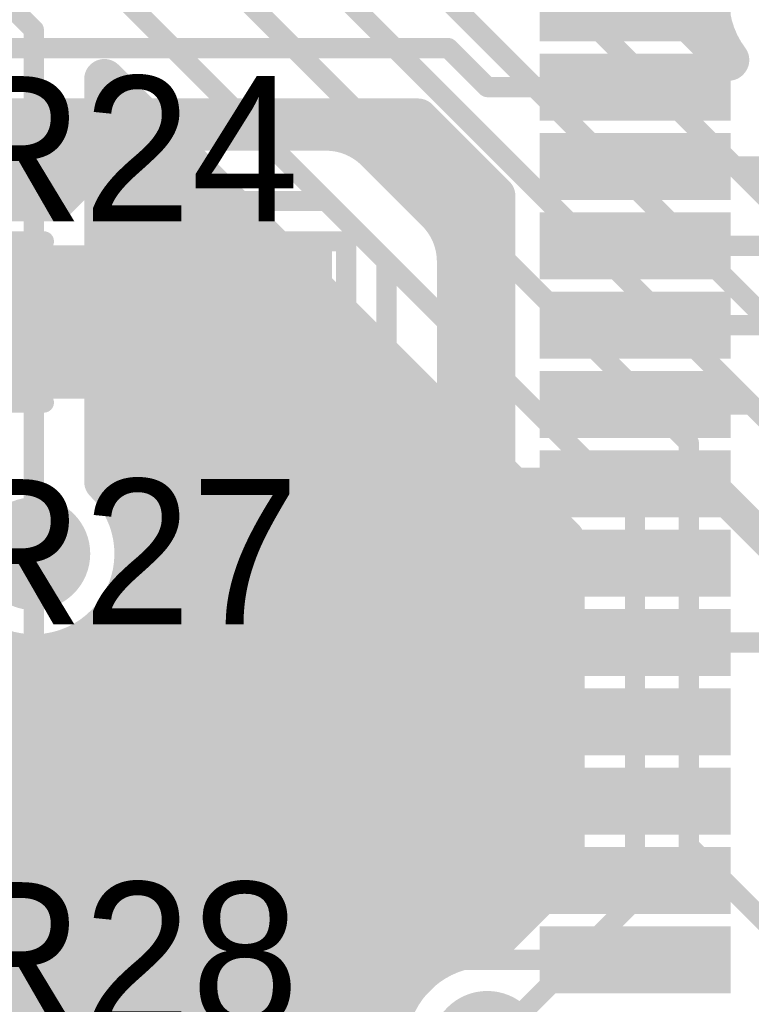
# Model space of a CAD drawing. Extents: x 11.97 to 13.92, y 4.15 to 5.65.
# Tile 8 of 52: x 12.49 to 12.68, y 4.41 to 4.65. Entities that reach past the tile are written whole.
import ezdxf

# ---------------------------------------------------------------- set-up
doc = ezdxf.new("R2010")
doc.units = 0
doc.layers.get('0').update_dxf_attribs({"linetype": 'CONTINUOUS'})
for name, color, linetype in [('BOTTOMLAYER', 5, 'CONTINUOUS'), ('BOTTOMSOLDER', 6, 'CONTINUOUS'), ('TOPLAYER', 1, 'CONTINUOUS'), ('TOPOVERLAY', 2, 'CONTINUOUS'), ('TOPPASTE', 8, 'CONTINUOUS'), ('TOPSOLDER', 216, 'CONTINUOUS')]:
    doc.layers.add(name, color=color, linetype=linetype)

# ---------------------------------------------------------------- blocks, each defined once
blk = doc.blocks.new('0603R_37')
at = {"layer": 'TOPLAYER'}
for points in [[(-0.0125, 0.015), (-0.0425, 0.015), (-0.0125, -0.015), (-0.0425, -0.015)], [(0.0425, 0.015), (0.0125, 0.015), (0.0425, -0.015), (0.0125, -0.015)]]:
    blk.add_solid(points, dxfattribs=at)
at = {"layer": 'TOPOVERLAY', "const_width": 0.005}
for points in [[(-0.05, 0.02), (-0.05, -0.02)], [(-0.025, 0.02), (-0.05, 0.02)], [(0.05, 0.02), (0.025, 0.02)], [(0.05, 0.02), (0.05, -0.02)], [(-0.025, -0.02), (-0.05, -0.02)], [(0.05, -0.02), (0.025, -0.02)]]:
    blk.add_lwpolyline(points, dxfattribs=at)
at = {"layer": 'TOPOVERLAY', "const_width": 0.0025}
for points in [[(-0.05125, 0.02, 1), (-0.04875, 0.02, 1)], [(-0.05125, 0.02, 1), (-0.04875, 0.02, 1)], [(-0.02625, 0.02, 1), (-0.02375, 0.02, 1)], [(0.02375, 0.02, 1), (0.02625, 0.02, 1)], [(0.04875, 0.02, 1), (0.05125, 0.02, 1)], [(0.04875, 0.02, 1), (0.05125, 0.02, 1)], [(-0.05125, -0.02, 1), (-0.04875, -0.02, 1)], [(-0.05125, -0.02, 1), (-0.04875, -0.02, 1)], [(-0.02625, -0.02, 1), (-0.02375, -0.02, 1)], [(0.02375, -0.02, 1), (0.02625, -0.02, 1)], [(0.04875, -0.02, 1), (0.05125, -0.02, 1)], [(0.04875, -0.02, 1), (0.05125, -0.02, 1)]]:
    blk.add_lwpolyline(points, format="xyb", close=True, dxfattribs=at)
at = {"layer": 'TOPPASTE'}
for points in [[(-0.0125, 0.015), (-0.0425, 0.015), (-0.0125, -0.015), (-0.0425, -0.015)], [(0.0425, 0.015), (0.0125, 0.015), (0.0425, -0.015), (0.0125, -0.015)]]:
    blk.add_solid(points, dxfattribs=at)
at = {"layer": 'TOPSOLDER'}
for points in [[(-0.0085, 0.019), (-0.0465, 0.019), (-0.0085, -0.019), (-0.0465, -0.019)], [(0.0465, 0.019), (0.0085, 0.019), (0.0465, -0.019), (0.0085, -0.019)]]:
    blk.add_solid(points, dxfattribs=at)
blk = doc.blocks.new('0603R_42')
at = {"layer": 'TOPLAYER'}
for points in [[(-0.0125, 0.015), (-0.0425, 0.015), (-0.0125, -0.015), (-0.0425, -0.015)], [(0.0425, 0.015), (0.0125, 0.015), (0.0425, -0.015), (0.0125, -0.015)]]:
    blk.add_solid(points, dxfattribs=at)
at = {"layer": 'TOPOVERLAY', "const_width": 0.005}
for points in [[(-0.05, 0.02), (-0.05, -0.02)], [(-0.025, 0.02), (-0.05, 0.02)], [(0.05, 0.02), (0.025, 0.02)], [(0.05, 0.02), (0.05, -0.02)], [(-0.025, -0.02), (-0.05, -0.02)], [(0.05, -0.02), (0.025, -0.02)]]:
    blk.add_lwpolyline(points, dxfattribs=at)
at = {"layer": 'TOPOVERLAY', "const_width": 0.0025}
for points in [[(-0.05125, 0.02, 1), (-0.04875, 0.02, 1)], [(-0.05125, 0.02, 1), (-0.04875, 0.02, 1)], [(-0.02625, 0.02, 1), (-0.02375, 0.02, 1)], [(0.02375, 0.02, 1), (0.02625, 0.02, 1)], [(0.04875, 0.02, 1), (0.05125, 0.02, 1)], [(0.04875, 0.02, 1), (0.05125, 0.02, 1)], [(-0.05125, -0.02, 1), (-0.04875, -0.02, 1)], [(-0.05125, -0.02, 1), (-0.04875, -0.02, 1)], [(-0.02625, -0.02, 1), (-0.02375, -0.02, 1)], [(0.02375, -0.02, 1), (0.02625, -0.02, 1)], [(0.04875, -0.02, 1), (0.05125, -0.02, 1)], [(0.04875, -0.02, 1), (0.05125, -0.02, 1)]]:
    blk.add_lwpolyline(points, format="xyb", close=True, dxfattribs=at)
at = {"layer": 'TOPPASTE'}
for points in [[(-0.0125, 0.015), (-0.0425, 0.015), (-0.0125, -0.015), (-0.0425, -0.015)], [(0.0425, 0.015), (0.0125, 0.015), (0.0425, -0.015), (0.0125, -0.015)]]:
    blk.add_solid(points, dxfattribs=at)
at = {"layer": 'TOPSOLDER'}
for points in [[(-0.0085, 0.019), (-0.0465, 0.019), (-0.0085, -0.019), (-0.0465, -0.019)], [(0.0465, 0.019), (0.0085, 0.019), (0.0465, -0.019), (0.0085, -0.019)]]:
    blk.add_solid(points, dxfattribs=at)
blk = doc.blocks.new('LQFP64_50')
at = {"layer": 'TOPLAYER'}
for points in [[(-0.103938, 0.248031), (-0.112599, 0.248031), (-0.103938, 0.208661), (-0.112599, 0.208661)], [(-0.084252, 0.248031), (-0.092913, 0.248031), (-0.084252, 0.208661), (-0.092913, 0.208661)], [(-0.064567, 0.248031), (-0.073229, 0.248031), (-0.064567, 0.208661), (-0.073229, 0.208661)], [(-0.044882, 0.248031), (-0.053544, 0.248031), (-0.044882, 0.208661), (-0.053544, 0.208661)], [(-0.025197, 0.248031), (-0.033858, 0.248031), (-0.025198, 0.208661), (-0.033858, 0.208661)], [(-0.005512, 0.248031), (-0.014174, 0.248031), (-0.005513, 0.208661), (-0.014174, 0.208661)], [(0.014173, 0.248031), (0.005512, 0.248031), (0.014172, 0.208661), (0.005511, 0.208661)], [(0.033857, 0.248031), (0.025197, 0.248031), (0.033857, 0.208661), (0.025196, 0.208661)], [(0.053542, 0.248031), (0.044881, 0.248031), (0.053542, 0.208661), (0.044881, 0.208661)], [(0.073228, 0.248031), (0.064566, 0.248031), (0.073228, 0.208661), (0.064566, 0.208661)], [(0.092912, 0.248031), (0.084251, 0.248031), (0.092912, 0.208661), (0.084251, 0.208661)], [(0.112598, 0.248031), (0.103937, 0.248031), (0.112598, 0.208661), (0.103937, 0.208661)], [(0.132283, 0.248031), (0.123622, 0.248031), (0.132283, 0.208661), (0.123622, 0.208661)]]:
    blk.add_solid(points, dxfattribs=at)
at = {"layer": 'TOPPASTE'}
for points in [[(-0.103938, 0.248031), (-0.112599, 0.248031), (-0.103938, 0.208661), (-0.112599, 0.208661)], [(-0.084252, 0.248031), (-0.092913, 0.248031), (-0.084252, 0.208661), (-0.092913, 0.208661)], [(-0.064567, 0.248031), (-0.073229, 0.248031), (-0.064567, 0.208661), (-0.073229, 0.208661)], [(-0.044882, 0.248031), (-0.053544, 0.248031), (-0.044882, 0.208661), (-0.053544, 0.208661)], [(-0.025197, 0.248031), (-0.033858, 0.248031), (-0.025198, 0.208661), (-0.033858, 0.208661)], [(-0.005512, 0.248031), (-0.014174, 0.248031), (-0.005513, 0.208661), (-0.014174, 0.208661)], [(0.014173, 0.248031), (0.005512, 0.248031), (0.014172, 0.208661), (0.005511, 0.208661)], [(0.033857, 0.248031), (0.025197, 0.248031), (0.033857, 0.208661), (0.025196, 0.208661)], [(0.053542, 0.248031), (0.044881, 0.248031), (0.053542, 0.208661), (0.044881, 0.208661)], [(0.073228, 0.248031), (0.064566, 0.248031), (0.073228, 0.208661), (0.064566, 0.208661)], [(0.092912, 0.248031), (0.084251, 0.248031), (0.092912, 0.208661), (0.084251, 0.208661)], [(0.112598, 0.248031), (0.103937, 0.248031), (0.112598, 0.208661), (0.103937, 0.208661)], [(0.132283, 0.248031), (0.123622, 0.248031), (0.132283, 0.208661), (0.123622, 0.208661)]]:
    blk.add_solid(points, dxfattribs=at)
at = {"layer": 'TOPSOLDER'}
for points in [[(-0.099938, 0.252031), (-0.116599, 0.252031), (-0.099938, 0.204661), (-0.116599, 0.204661)], [(-0.080252, 0.252031), (-0.096913, 0.252031), (-0.080252, 0.204661), (-0.096913, 0.204661)], [(-0.060567, 0.252031), (-0.077228, 0.252031), (-0.060567, 0.204661), (-0.077229, 0.204661)], [(-0.040883, 0.252031), (-0.057543, 0.252031), (-0.040883, 0.204661), (-0.057543, 0.204661)], [(-0.021197, 0.252031), (-0.037859, 0.252031), (-0.021198, 0.204661), (-0.037859, 0.204661)], [(-0.001512, 0.252031), (-0.018173, 0.252031), (-0.001513, 0.204661), (-0.018174, 0.204661)], [(0.018173, 0.252031), (0.001512, 0.252031), (0.018172, 0.204661), (0.001511, 0.204661)], [(0.037858, 0.252031), (0.021197, 0.252031), (0.037858, 0.204661), (0.021196, 0.204661)], [(0.057543, 0.252031), (0.040882, 0.252031), (0.057543, 0.204661), (0.040882, 0.204661)], [(0.077228, 0.252031), (0.060566, 0.252031), (0.077227, 0.204661), (0.060566, 0.204661)], [(0.096912, 0.252031), (0.080251, 0.252031), (0.096912, 0.204661), (0.080251, 0.204661)], [(0.116598, 0.252031), (0.099936, 0.252031), (0.116598, 0.204661), (0.099936, 0.204661)], [(0.136283, 0.252031), (0.119622, 0.252031), (0.136283, 0.204661), (0.119622, 0.204661)]]:
    blk.add_solid(points, dxfattribs=at)

msp = doc.modelspace()

# ---------------------------------------------------------------- linework, layer by layer
at = {"layer": 'BOTTOMLAYER'}
for points, const_width in [([(12.656, 4.653749), (12.656, 4.7975)], 0.01), ([(12.664, 4.645749), (12.664, 4.7975)], 0.01), ([(12.5475, 4.762249), (12.669893, 4.639856)], 0.01), ([(12.53, 4.755), (12.69, 4.595)], 0.005), ([(12.52, 4.735), (12.69, 4.565)], 0.005), ([(12.51, 4.72), (12.69, 4.54)], 0.005), ([(12.5, 4.705), (12.66, 4.545)], 0.005), ([(12.49, 4.685), (12.646654, 4.528346)], 0.005), ([(12.48, 4.665), (12.4975, 4.6475)], 0.005), ([(12.661749, 4.648), (12.666, 4.648)], 0.01), ([(12.4975, 4.5175), (12.4975, 4.6475)], 0.005), ([(12.515, 4.535354), (12.515, 4.635251)], 0.01), ([(12.515, 4.635251), (12.629154, 4.521097)], 0.01), ([(12.515, 4.632), (12.518251, 4.632)], 0.01), ([(12.52, 4.528397), (12.52, 4.630251)], 0.01), ([(12.515, 4.624), (12.526251, 4.624)], 0.01), ([(12.528, 4.3925), (12.528, 4.622251)], 0.01), ([(12.515, 4.616), (12.534251, 4.616)], 0.01), ([(12.536, 4.3925), (12.536, 4.614251)], 0.01), ([(12.515, 4.608), (12.542251, 4.608)], 0.01), ([(12.544, 4.3925), (12.544, 4.606251)], 0.01), ([(12.515, 4.6), (12.550251, 4.6)], 0.01), ([(12.552, 4.3925), (12.552, 4.598251)], 0.01), ([(12.515, 4.592), (12.558251, 4.592)], 0.01), ([(12.56, 4.3925), (12.56, 4.590251)], 0.01), ([(12.515, 4.584), (12.566251, 4.584)], 0.01), ([(12.568, 4.3925), (12.568, 4.582251)], 0.01), ([(12.515, 4.576), (12.574251, 4.576)], 0.01), ([(12.576, 4.3925), (12.576, 4.574251)], 0.01), ([(12.515, 4.568), (12.582251, 4.568)], 0.01), ([(12.584, 4.3925), (12.584, 4.566251)], 0.01), ([(12.515, 4.56), (12.590251, 4.56)], 0.01), ([(12.592, 4.412349), (12.592, 4.558251)], 0.01), ([(12.515, 4.552), (12.598251, 4.552)], 0.01), ([(12.6, 4.417913), (12.6, 4.550251)], 0.01), ([(12.515, 4.544), (12.606251, 4.544)], 0.01), ([(12.608, 4.41992), (12.608, 4.542251)], 0.01), ([(12.66, 4.445), (12.66, 4.545)], 0.005), ([(12.515, 4.536), (12.614251, 4.536)], 0.01), ([(12.616, 4.425749), (12.616, 4.534251)], 0.01), ([(12.520188, 4.528), (12.622251, 4.528)], 0.01), ([(12.624, 4.433749), (12.624, 4.526251)], 0.01), ([(12.646654, 4.431654), (12.646654, 4.528346)], 0.005), ([(12.522375, 4.52), (12.629154, 4.52)], 0.01), ([(12.629154, 4.438903), (12.629154, 4.521097)], 0.01), ([(12.521888, 4.512), (12.629154, 4.512)], 0.01), ([(12.52, 4.3925), (12.52, 4.506603)], 0.01), ([(12.518542, 4.504), (12.629154, 4.504)], 0.01), ([(12.510257, 4.496), (12.629154, 4.496)], 0.01), ([(12.512, 4.3925), (12.512, 4.497135)], 0.01), ([(12.504, 4.3925), (12.504, 4.49336)], 0.01), ([(12.496, 4.3925), (12.496, 4.492545)], 0.01), ([(12.361749, 4.488), (12.629154, 4.488)], 0.01), ([(12.369749, 4.48), (12.629154, 4.48)], 0.01), ([(12.377749, 4.472), (12.629154, 4.472)], 0.01), ([(12.385749, 4.464), (12.629154, 4.464)], 0.01), ([(12.393749, 4.456), (12.629154, 4.456)], 0.01), ([(12.401749, 4.448), (12.629154, 4.448)], 0.01), ([(12.66, 4.445), (12.69, 4.415)], 0.005), ([(12.409749, 4.44), (12.629154, 4.44)], 0.01), ([(12.61025, 4.419999), (12.629154, 4.438903)], 0.01), ([(12.417749, 4.432), (12.622251, 4.432)], 0.01), ([(12.61, 4.395), (12.646654, 4.431654)], 0.005), ([(12.425749, 4.424), (12.614251, 4.424)], 0.01), ([(12.433749, 4.416), (12.596435, 4.416)], 0.01), ([(12.441749, 4.408), (12.588646, 4.408)], 0.01)]:
    msp.add_lwpolyline(points, dxfattribs=dict(at, const_width=const_width))
at = {"layer": 'BOTTOMLAYER', "const_width": 0.01}
for points in [[(12.67, 4.64, -0.936135), (12.707854, 4.6725)], [(12.5225, 4.5175, -1.504736), (12.48, 4.535354)], [(12.515, 4.535354, -0.201513), (12.5225, 4.5175)], [(12.585125, 4.3925, -0.446861), (12.61025, 4.419999)]]:
    msp.add_lwpolyline(points, format="xyb", dxfattribs=at)
at = {"layer": 'BOTTOMLAYER'}
for points, const_width in [([(12.6535, 4.653749, 1), (12.6585, 4.653749, 1)], 0.005), ([(12.659249, 4.648, 1), (12.664249, 4.648, 1)], 0.005), ([(12.6635, 4.648, 1), (12.6685, 4.648, 1)], 0.005), ([(12.49625, 4.6475, 1), (12.49875, 4.6475, 1)], 0.0025), ([(12.49625, 4.6475, 1), (12.49875, 4.6475, 1)], 0.0025), ([(12.6615, 4.645749, 1), (12.6665, 4.645749, 1)], 0.005), ([(12.667393, 4.639856, 1), (12.672393, 4.639856, 1)], 0.005), ([(12.6675, 4.64, 1), (12.6725, 4.64, 1)], 0.005), ([(12.5125, 4.635251, 1), (12.5175, 4.635251, 1)], 0.005), ([(12.5125, 4.635251, 1), (12.5175, 4.635251, 1)], 0.005), ([(12.5125, 4.632, 1), (12.5175, 4.632, 1)], 0.005), ([(12.515751, 4.632, 1), (12.520751, 4.632, 1)], 0.005), ([(12.5175, 4.630251, 1), (12.5225, 4.630251, 1)], 0.005), ([(12.5125, 4.624, 1), (12.5175, 4.624, 1)], 0.005), ([(12.523751, 4.624, 1), (12.528751, 4.624, 1)], 0.005), ([(12.5255, 4.622251, 1), (12.5305, 4.622251, 1)], 0.005), ([(12.5125, 4.616, 1), (12.5175, 4.616, 1)], 0.005), ([(12.531751, 4.616, 1), (12.536751, 4.616, 1)], 0.005), ([(12.5335, 4.614251, 1), (12.5385, 4.614251, 1)], 0.005), ([(12.5125, 4.608, 1), (12.5175, 4.608, 1)], 0.005), ([(12.539751, 4.608, 1), (12.544751, 4.608, 1)], 0.005), ([(12.5415, 4.606251, 1), (12.5465, 4.606251, 1)], 0.005), ([(12.5125, 4.6, 1), (12.5175, 4.6, 1)], 0.005), ([(12.547751, 4.6, 1), (12.552751, 4.6, 1)], 0.005), ([(12.5495, 4.598251, 1), (12.5545, 4.598251, 1)], 0.005), ([(12.5125, 4.592, 1), (12.5175, 4.592, 1)], 0.005), ([(12.555751, 4.592, 1), (12.560751, 4.592, 1)], 0.005), ([(12.5575, 4.590251, 1), (12.5625, 4.590251, 1)], 0.005), ([(12.5125, 4.584, 1), (12.5175, 4.584, 1)], 0.005), ([(12.563751, 4.584, 1), (12.568751, 4.584, 1)], 0.005), ([(12.5655, 4.582251, 1), (12.5705, 4.582251, 1)], 0.005), ([(12.5125, 4.576, 1), (12.5175, 4.576, 1)], 0.005), ([(12.571751, 4.576, 1), (12.576751, 4.576, 1)], 0.005), ([(12.5735, 4.574251, 1), (12.5785, 4.574251, 1)], 0.005), ([(12.5125, 4.568, 1), (12.5175, 4.568, 1)], 0.005), ([(12.579751, 4.568, 1), (12.584751, 4.568, 1)], 0.005), ([(12.5815, 4.566251, 1), (12.5865, 4.566251, 1)], 0.005), ([(12.5125, 4.56, 1), (12.5175, 4.56, 1)], 0.005), ([(12.587751, 4.56, 1), (12.592751, 4.56, 1)], 0.005), ([(12.5895, 4.558251, 1), (12.5945, 4.558251, 1)], 0.005), ([(12.5125, 4.552, 1), (12.5175, 4.552, 1)], 0.005), ([(12.595751, 4.552, 1), (12.600751, 4.552, 1)], 0.005), ([(12.5975, 4.550251, 1), (12.6025, 4.550251, 1)], 0.005), ([(12.5125, 4.544, 1), (12.5175, 4.544, 1)], 0.005), ([(12.603751, 4.544, 1), (12.608751, 4.544, 1)], 0.005), ([(12.6055, 4.542251, 1), (12.6105, 4.542251, 1)], 0.005), ([(12.65875, 4.545, 1), (12.66125, 4.545, 1)], 0.0025), ([(12.65875, 4.545, 1), (12.66125, 4.545, 1)], 0.0025), ([(12.5125, 4.536, 1), (12.5175, 4.536, 1)], 0.005), ([(12.5125, 4.535354, 1), (12.5175, 4.535354, 1)], 0.005), ([(12.5125, 4.535354, 1), (12.5175, 4.535354, 1)], 0.005), ([(12.611751, 4.536, 1), (12.616751, 4.536, 1)], 0.005), ([(12.6135, 4.534251, 1), (12.6185, 4.534251, 1)], 0.005), ([(12.5175, 4.528397, 1), (12.5225, 4.528397, 1)], 0.005), ([(12.517688, 4.528, 1), (12.522688, 4.528, 1)], 0.005), ([(12.619751, 4.528, 1), (12.624751, 4.528, 1)], 0.005), ([(12.6215, 4.526251, 1), (12.6265, 4.526251, 1)], 0.005), ([(12.645404, 4.528346, 1), (12.647904, 4.528346, 1)], 0.0025), ([(12.645404, 4.528346, 1), (12.647904, 4.528346, 1)], 0.0025), ([(12.519875, 4.52, 1), (12.524875, 4.52, 1)], 0.005), ([(12.626654, 4.521097, 1), (12.631654, 4.521097, 1)], 0.005), ([(12.626654, 4.521097, 1), (12.631654, 4.521097, 1)], 0.005), ([(12.626654, 4.52, 1), (12.631654, 4.52, 1)], 0.005), ([(12.52, 4.5175, 1), (12.525, 4.5175, 1)], 0.005), ([(12.52, 4.5175, 1), (12.525, 4.5175, 1)], 0.005), ([(12.49625, 4.5175, 1), (12.49875, 4.5175, 1)], 0.0025), ([(12.519388, 4.512, 1), (12.524387, 4.512, 1)], 0.005), ([(12.626654, 4.512, 1), (12.631654, 4.512, 1)], 0.005), ([(12.5175, 4.506603, 1), (12.5225, 4.506603, 1)], 0.005), ([(12.516042, 4.504, 1), (12.521042, 4.504, 1)], 0.005), ([(12.626654, 4.504, 1), (12.631654, 4.504, 1)], 0.005), ([(12.507757, 4.496, 1), (12.512757, 4.496, 1)], 0.005), ([(12.5095, 4.497135, 1), (12.5145, 4.497135, 1)], 0.005), ([(12.626654, 4.496, 1), (12.631654, 4.496, 1)], 0.005), ([(12.5015, 4.49336, 1), (12.5065, 4.49336, 1)], 0.005), ([(12.4935, 4.492545, 1), (12.4985, 4.492545, 1)], 0.005), ([(12.626654, 4.488, 1), (12.631654, 4.488, 1)], 0.005), ([(12.626654, 4.48, 1), (12.631654, 4.48, 1)], 0.005), ([(12.626654, 4.472, 1), (12.631654, 4.472, 1)], 0.005), ([(12.626654, 4.464, 1), (12.631654, 4.464, 1)], 0.005), ([(12.626654, 4.456, 1), (12.631654, 4.456, 1)], 0.005), ([(12.626654, 4.448, 1), (12.631654, 4.448, 1)], 0.005), ([(12.65875, 4.445, 1), (12.66125, 4.445, 1)], 0.0025), ([(12.65875, 4.445, 1), (12.66125, 4.445, 1)], 0.0025), ([(12.626654, 4.44, 1), (12.631654, 4.44, 1)], 0.005), ([(12.626654, 4.438903, 1), (12.631654, 4.438903, 1)], 0.005), ([(12.626654, 4.438903, 1), (12.631654, 4.438903, 1)], 0.005), ([(12.619751, 4.432, 1), (12.624751, 4.432, 1)], 0.005), ([(12.6215, 4.433749, 1), (12.6265, 4.433749, 1)], 0.005), ([(12.645404, 4.431654, 1), (12.647904, 4.431654, 1)], 0.0025), ([(12.645404, 4.431654, 1), (12.647904, 4.431654, 1)], 0.0025), ([(12.6135, 4.425749, 1), (12.6185, 4.425749, 1)], 0.005), ([(12.611751, 4.424, 1), (12.616751, 4.424, 1)], 0.005), ([(12.6055, 4.41992, 1), (12.6105, 4.41992, 1)], 0.005), ([(12.60775, 4.419999, 1), (12.61275, 4.419999, 1)], 0.005), ([(12.60775, 4.419999, 1), (12.61275, 4.419999, 1)], 0.005), ([(12.5975, 4.417913, 1), (12.6025, 4.417913, 1)], 0.005), ([(12.593935, 4.416, 1), (12.598935, 4.416, 1)], 0.005), ([(12.5895, 4.412349, 1), (12.5945, 4.412349, 1)], 0.005), ([(12.586146, 4.408, 1), (12.591146, 4.408, 1)], 0.005)]:
    msp.add_lwpolyline(points, format="xyb", close=True, dxfattribs=dict(at, const_width=const_width))
at = {"layer": 'BOTTOMSOLDER', "const_width": 0.014}
for points in [[(12.4905, 4.5175, 1), (12.5045, 4.5175, 1)], [(12.603, 4.395, 1), (12.617, 4.395, 1)]]:
    msp.add_lwpolyline(points, format="xyb", close=True, dxfattribs=at)
at = {"layer": 'TOPLAYER'}
for points, const_width in [([(12.357952, 4.642952), (12.600315, 4.642952)], 0.005), ([(12.600315, 4.642952), (12.61, 4.633267)], 0.005), ([(12.61, 4.633267), (12.646654, 4.633267)], 0.005), ([(12.365201, 4.625452), (12.592815, 4.625452)], 0.01), ([(12.496, 4.605), (12.496, 4.625452)], 0.01), ([(12.504, 4.606249), (12.504, 4.625452)], 0.01), ([(12.512, 4.614249), (12.512, 4.625452)], 0.01), ([(12.52, 4.620811), (12.52, 4.625452)], 0.01), ([(12.576, 4.621439), (12.576, 4.625452)], 0.01), ([(12.584, 4.615749), (12.584, 4.625452)], 0.01), ([(12.592, 4.607749), (12.592, 4.625452)], 0.01), ([(12.592815, 4.625452), (12.611969, 4.606298)], 0.01), ([(12.363749, 4.624), (12.594267, 4.624)], 0.01), ([(12.5275, 4.6225), (12.57, 4.6225)], 0.01), ([(12.6, 4.599014), (12.6, 4.618267)], 0.01), ([(12.355749, 4.616), (12.513751, 4.616)], 0.01), ([(12.502751, 4.605), (12.515126, 4.617374)], 0.01), ([(12.582374, 4.617374), (12.597374, 4.602374)], 0.01), ([(12.583749, 4.616), (12.602267, 4.616)], 0.01), ([(12.608, 4.541749), (12.608, 4.610267)], 0.01), ([(12.646654, 4.613582), (12.678582, 4.613582)], 0.005), ([(12.347749, 4.608), (12.505751, 4.608)], 0.01), ([(12.591749, 4.608), (12.610267, 4.608)], 0.01), ([(12.611969, 4.594252), (12.611969, 4.606298)], 0.01), ([(12.611969, 4.594252), (12.611969, 4.606298)], 0.01), ([(12.4025, 4.605), (12.502751, 4.605)], 0.01), ([(12.4975, 4.575), (12.5275, 4.605)], 0.005), ([(12.5275, 4.605), (12.57, 4.605)], 0.005), ([(12.57, 4.605), (12.585, 4.59)], 0.005), ([(12.599361, 4.6), (12.611969, 4.6)], 0.01), ([(12.611969, 4.574567), (12.611969, 4.593542)], 0.01), ([(12.611969, 4.574567), (12.611969, 4.593542)], 0.01), ([(12.602385, 4.592), (12.611969, 4.592)], 0.01), ([(12.646654, 4.593897), (12.688897, 4.593897)], 0.005), ([(12.6025, 4.547249), (12.6025, 4.59)], 0.01), ([(12.585, 4.54), (12.585, 4.59)], 0.005), ([(12.6025, 4.584), (12.611969, 4.584)], 0.01), ([(12.6025, 4.576), (12.611969, 4.576)], 0.01), ([(12.611969, 4.554881), (12.611969, 4.573857)], 0.01), ([(12.611969, 4.554881), (12.611969, 4.573857)], 0.01), ([(12.4275, 4.575), (12.4975, 4.575)], 0.005), ([(12.5525, 4.5425), (12.5525, 4.575)], 0.005), ([(12.646654, 4.574212), (12.680788, 4.574212)], 0.005), ([(12.6025, 4.568), (12.611969, 4.568)], 0.01), ([(12.6025, 4.56), (12.611969, 4.56)], 0.01), ([(12.611969, 4.53778), (12.611969, 4.554172)], 0.01), ([(12.611969, 4.53778), (12.611969, 4.554172)], 0.01), ([(12.6025, 4.552), (12.611969, 4.552)], 0.01), ([(12.646654, 4.554527), (12.675473, 4.554527)], 0.005), ([(12.675473, 4.554527), (12.69, 4.54)], 0.005), ([(12.6025, 4.547249), (12.611969, 4.53778)], 0.01), ([(12.605749, 4.544), (12.611969, 4.544)], 0.01), ([(12.5525, 4.5425), (12.599528, 4.495472)], 0.005), ([(12.608, 4.541749), (12.614907, 4.534842)], 0.008), ([(12.585, 4.54), (12.609843, 4.515157)], 0.005), ([(12.614907, 4.534842), (12.646654, 4.534842)], 0.008), ([(12.665158, 4.534842), (12.68299, 4.51701)], 0.008), ([(12.4975, 4.475), (12.4975, 4.5175)], 0.005), ([(12.609843, 4.515157), (12.646654, 4.515157)], 0.005), ([(12.599528, 4.495472), (12.940472, 4.495472)], 0.005), ([(12.5175, 4.44), (12.5525, 4.475)], 0.005), ([(12.5525, 4.475), (12.59, 4.475)], 0.005), ([(12.59, 4.475), (12.608898, 4.456102)], 0.005), ([(12.608898, 4.456102), (12.646654, 4.456102)], 0.005), ([(12.4625, 4.44), (12.5175, 4.44)], 0.005), ([(12.4975, 4.3875), (12.546417, 4.436417)], 0.005), ([(12.546417, 4.436417), (12.646654, 4.436417)], 0.005), ([(12.585, 4.401732), (12.6, 4.416732)], 0.005), ([(12.6, 4.416732), (12.646654, 4.416732)], 0.005)]:
    msp.add_lwpolyline(points, dxfattribs=dict(at, const_width=const_width))
for points, const_width in [([(12.599065, 4.642952, 1), (12.601565, 4.642952, 1)], 0.0025), ([(12.599065, 4.642952, 1), (12.601565, 4.642952, 1)], 0.0025), ([(12.60875, 4.633267, 1), (12.61125, 4.633267, 1)], 0.0025), ([(12.60875, 4.633267, 1), (12.61125, 4.633267, 1)], 0.0025), ([(12.645404, 4.633267, 1), (12.647904, 4.633267, 1)], 0.0025), ([(12.4935, 4.625452, 1), (12.4985, 4.625452, 1)], 0.005), ([(12.5015, 4.625452, 1), (12.5065, 4.625452, 1)], 0.005), ([(12.5095, 4.625452, 1), (12.5145, 4.625452, 1)], 0.005), ([(12.5175, 4.625452, 1), (12.5225, 4.625452, 1)], 0.005), ([(12.5735, 4.625452, 1), (12.5785, 4.625452, 1)], 0.005), ([(12.5815, 4.625452, 1), (12.5865, 4.625452, 1)], 0.005), ([(12.5895, 4.625452, 1), (12.5945, 4.625452, 1)], 0.005), ([(12.590315, 4.625452, 1), (12.595315, 4.625452, 1)], 0.005), ([(12.590315, 4.625452, 1), (12.595315, 4.625452, 1)], 0.005), ([(12.525, 4.6225, 1), (12.53, 4.6225, 1)], 0.005), ([(12.525, 4.6225, 1), (12.53, 4.6225, 1)], 0.005), ([(12.525, 4.6225, 1), (12.53, 4.6225, 1)], 0.005), ([(12.5675, 4.6225, 1), (12.5725, 4.6225, 1)], 0.005), ([(12.5675, 4.6225, 1), (12.5725, 4.6225, 1)], 0.005), ([(12.5675, 4.6225, 1), (12.5725, 4.6225, 1)], 0.005), ([(12.591767, 4.624, 1), (12.596767, 4.624, 1)], 0.005), ([(12.5175, 4.620811, 1), (12.5225, 4.620811, 1)], 0.005), ([(12.5735, 4.621439, 1), (12.5785, 4.621439, 1)], 0.005), ([(12.5975, 4.618267, 1), (12.6025, 4.618267, 1)], 0.005), ([(12.511251, 4.616, 1), (12.516251, 4.616, 1)], 0.005), ([(12.512626, 4.617374, 1), (12.517626, 4.617374, 1)], 0.005), ([(12.512626, 4.617374, 1), (12.517626, 4.617374, 1)], 0.005), ([(12.512626, 4.617374, 1), (12.517626, 4.617374, 1)], 0.005), ([(12.579874, 4.617374, 1), (12.584874, 4.617374, 1)], 0.005), ([(12.579874, 4.617374, 1), (12.584874, 4.617374, 1)], 0.005), ([(12.579874, 4.617374, 1), (12.584874, 4.617374, 1)], 0.005), ([(12.581249, 4.616, 1), (12.586249, 4.616, 1)], 0.005), ([(12.5815, 4.615749, 1), (12.5865, 4.615749, 1)], 0.005), ([(12.599767, 4.616, 1), (12.604767, 4.616, 1)], 0.005), ([(12.5095, 4.614249, 1), (12.5145, 4.614249, 1)], 0.005), ([(12.6055, 4.610267, 1), (12.6105, 4.610267, 1)], 0.005), ([(12.645404, 4.613582, 1), (12.647904, 4.613582, 1)], 0.0025), ([(12.503251, 4.608, 1), (12.508251, 4.608, 1)], 0.005), ([(12.589249, 4.608, 1), (12.594249, 4.608, 1)], 0.005), ([(12.5895, 4.607749, 1), (12.5945, 4.607749, 1)], 0.005), ([(12.607767, 4.608, 1), (12.612767, 4.608, 1)], 0.005), ([(12.5015, 4.606249, 1), (12.5065, 4.606249, 1)], 0.005), ([(12.609469, 4.606298, 1), (12.614469, 4.606298, 1)], 0.005), ([(12.609469, 4.606298, 1), (12.614469, 4.606298, 1)], 0.005), ([(12.609469, 4.606298, 1), (12.614469, 4.606298, 1)], 0.005), ([(12.4935, 4.605, 1), (12.4985, 4.605, 1)], 0.005), ([(12.500251, 4.605, 1), (12.505251, 4.605, 1)], 0.005), ([(12.500251, 4.605, 1), (12.505251, 4.605, 1)], 0.005), ([(12.52625, 4.605, 1), (12.52875, 4.605, 1)], 0.0025), ([(12.52625, 4.605, 1), (12.52875, 4.605, 1)], 0.0025), ([(12.56875, 4.605, 1), (12.57125, 4.605, 1)], 0.0025), ([(12.56875, 4.605, 1), (12.57125, 4.605, 1)], 0.0025), ([(12.594874, 4.602374, 1), (12.599874, 4.602374, 1)], 0.005), ([(12.594874, 4.602374, 1), (12.599874, 4.602374, 1)], 0.005), ([(12.594874, 4.602374, 1), (12.599874, 4.602374, 1)], 0.005), ([(12.596861, 4.6, 1), (12.601861, 4.6, 1)], 0.005), ([(12.5975, 4.599014, 1), (12.6025, 4.599014, 1)], 0.005), ([(12.609469, 4.6, 1), (12.614469, 4.6, 1)], 0.005), ([(12.609469, 4.594252, 1), (12.614469, 4.594252, 1)], 0.005), ([(12.609469, 4.594252, 1), (12.614469, 4.594252, 1)], 0.005), ([(12.609469, 4.593542, 1), (12.614469, 4.593542, 1)], 0.005), ([(12.609469, 4.593542, 1), (12.614469, 4.593542, 1)], 0.005), ([(12.599885, 4.592, 1), (12.604885, 4.592, 1)], 0.005), ([(12.609469, 4.592, 1), (12.614469, 4.592, 1)], 0.005), ([(12.645404, 4.593897, 1), (12.647904, 4.593897, 1)], 0.0025), ([(12.6, 4.59, 1), (12.605, 4.59, 1)], 0.005), ([(12.6, 4.59, 1), (12.605, 4.59, 1)], 0.005), ([(12.6, 4.59, 1), (12.605, 4.59, 1)], 0.005), ([(12.58375, 4.59, 1), (12.58625, 4.59, 1)], 0.0025), ([(12.58375, 4.59, 1), (12.58625, 4.59, 1)], 0.0025), ([(12.6, 4.584, 1), (12.605, 4.584, 1)], 0.005), ([(12.609469, 4.584, 1), (12.614469, 4.584, 1)], 0.005), ([(12.6, 4.576, 1), (12.605, 4.576, 1)], 0.005), ([(12.609469, 4.576, 1), (12.614469, 4.576, 1)], 0.005), ([(12.609469, 4.574567, 1), (12.614469, 4.574567, 1)], 0.005), ([(12.609469, 4.574567, 1), (12.614469, 4.574567, 1)], 0.005), ([(12.609469, 4.573857, 1), (12.614469, 4.573857, 1)], 0.005), ([(12.609469, 4.573857, 1), (12.614469, 4.573857, 1)], 0.005), ([(12.49625, 4.575, 1), (12.49875, 4.575, 1)], 0.0025), ([(12.49625, 4.575, 1), (12.49875, 4.575, 1)], 0.0025), ([(12.55125, 4.575, 1), (12.55375, 4.575, 1)], 0.0025), ([(12.645404, 4.574212, 1), (12.647904, 4.574212, 1)], 0.0025), ([(12.6, 4.568, 1), (12.605, 4.568, 1)], 0.005), ([(12.609469, 4.568, 1), (12.614469, 4.568, 1)], 0.005), ([(12.6, 4.56, 1), (12.605, 4.56, 1)], 0.005), ([(12.609469, 4.56, 1), (12.614469, 4.56, 1)], 0.005), ([(12.609469, 4.554881, 1), (12.614469, 4.554881, 1)], 0.005), ([(12.609469, 4.554881, 1), (12.614469, 4.554881, 1)], 0.005), ([(12.609469, 4.554172, 1), (12.614469, 4.554172, 1)], 0.005), ([(12.609469, 4.554172, 1), (12.614469, 4.554172, 1)], 0.005), ([(12.6, 4.552, 1), (12.605, 4.552, 1)], 0.005), ([(12.609469, 4.552, 1), (12.614469, 4.552, 1)], 0.005), ([(12.645404, 4.554527, 1), (12.647904, 4.554527, 1)], 0.0025), ([(12.674223, 4.554527, 1), (12.676723, 4.554527, 1)], 0.0025), ([(12.674223, 4.554527, 1), (12.676723, 4.554527, 1)], 0.0025), ([(12.6, 4.547249, 1), (12.605, 4.547249, 1)], 0.005), ([(12.6, 4.547249, 1), (12.605, 4.547249, 1)], 0.005), ([(12.603249, 4.544, 1), (12.608249, 4.544, 1)], 0.005), ([(12.6055, 4.541749, 1), (12.6105, 4.541749, 1)], 0.005), ([(12.609469, 4.544, 1), (12.614469, 4.544, 1)], 0.005), ([(12.55125, 4.5425, 1), (12.55375, 4.5425, 1)], 0.0025), ([(12.55125, 4.5425, 1), (12.55375, 4.5425, 1)], 0.0025), ([(12.606, 4.541749, 1), (12.61, 4.541749, 1)], 0.004), ([(12.58375, 4.54, 1), (12.58625, 4.54, 1)], 0.0025), ([(12.58375, 4.54, 1), (12.58625, 4.54, 1)], 0.0025), ([(12.609469, 4.53778, 1), (12.614469, 4.53778, 1)], 0.005), ([(12.609469, 4.53778, 1), (12.614469, 4.53778, 1)], 0.005), ([(12.609469, 4.53778, 1), (12.614469, 4.53778, 1)], 0.005), ([(12.612907, 4.534842, 1), (12.616907, 4.534842, 1)], 0.004), ([(12.612907, 4.534842, 1), (12.616907, 4.534842, 1)], 0.004), ([(12.644654, 4.534842, 1), (12.648654, 4.534842, 1)], 0.004), ([(12.663158, 4.534842, 1), (12.667158, 4.534842, 1)], 0.004), ([(12.49625, 4.5175, 1), (12.49875, 4.5175, 1)], 0.0025), ([(12.608593, 4.515157, 1), (12.611093, 4.515157, 1)], 0.0025), ([(12.608593, 4.515157, 1), (12.611093, 4.515157, 1)], 0.0025), ([(12.645404, 4.515157, 1), (12.647904, 4.515157, 1)], 0.0025), ([(12.598278, 4.495472, 1), (12.600778, 4.495472, 1)], 0.0025), ([(12.598278, 4.495472, 1), (12.600778, 4.495472, 1)], 0.0025), ([(12.49625, 4.475, 1), (12.49875, 4.475, 1)], 0.0025), ([(12.55125, 4.475, 1), (12.55375, 4.475, 1)], 0.0025), ([(12.55125, 4.475, 1), (12.55375, 4.475, 1)], 0.0025), ([(12.58875, 4.475, 1), (12.59125, 4.475, 1)], 0.0025), ([(12.58875, 4.475, 1), (12.59125, 4.475, 1)], 0.0025), ([(12.607648, 4.456102, 1), (12.610148, 4.456102, 1)], 0.0025), ([(12.607648, 4.456102, 1), (12.610148, 4.456102, 1)], 0.0025), ([(12.645404, 4.456102, 1), (12.647904, 4.456102, 1)], 0.0025), ([(12.51625, 4.44, 1), (12.51875, 4.44, 1)], 0.0025), ([(12.51625, 4.44, 1), (12.51875, 4.44, 1)], 0.0025), ([(12.545167, 4.436417, 1), (12.547667, 4.436417, 1)], 0.0025), ([(12.545167, 4.436417, 1), (12.547667, 4.436417, 1)], 0.0025), ([(12.645404, 4.436417, 1), (12.647904, 4.436417, 1)], 0.0025), ([(12.59875, 4.416732, 1), (12.60125, 4.416732, 1)], 0.0025), ([(12.59875, 4.416732, 1), (12.60125, 4.416732, 1)], 0.0025), ([(12.645404, 4.416732, 1), (12.647904, 4.416732, 1)], 0.0025)]:
    msp.add_lwpolyline(points, format="xyb", close=True, dxfattribs=dict(at, const_width=const_width))
at = {"layer": 'TOPLAYER', "const_width": 0.01}
for points in [[(12.515126, 4.617374, -0.198912), (12.5275, 4.6225)], [(12.515126, 4.617374, -0.198912), (12.5275, 4.6225)], [(12.57, 4.6225, -0.198912), (12.582374, 4.617374)], [(12.57, 4.6225, -0.198912), (12.582374, 4.617374)], [(12.597374, 4.602374, -0.198912), (12.6025, 4.59)], [(12.597374, 4.602374, -0.198912), (12.6025, 4.59)]]:
    msp.add_lwpolyline(points, format="xyb", dxfattribs=at)
at = {"layer": 'TOPSOLDER', "const_width": 0.014}
for points in [[(12.4905, 4.5175, 1), (12.5045, 4.5175, 1)], [(12.603, 4.395, 1), (12.617, 4.395, 1)]]:
    msp.add_lwpolyline(points, format="xyb", close=True, dxfattribs=at)

# ---------------------------------------------------------------- block references
for name, p, rotation in [('LQFP64_50', (12.875, 4.525), 90), ('0603R_37', (12.525, 4.575), 180), ('0603R_42', (12.525, 4.475), 180)]:
    msp.add_blockref(name, p, dxfattribs=dict(rotation=rotation))

# ---------------------------------------------------------------- texts
at = {"layer": 'TOPOVERLAY'}
for s, p in [('R24', (12.475, 4.6)), ('R27', (12.475, 4.5)), ('R28', (12.475, 4.4))]:
    msp.add_text(s, height=0.036, dxfattribs=at).set_placement(p)

doc.saveas('drawing.dxf')
